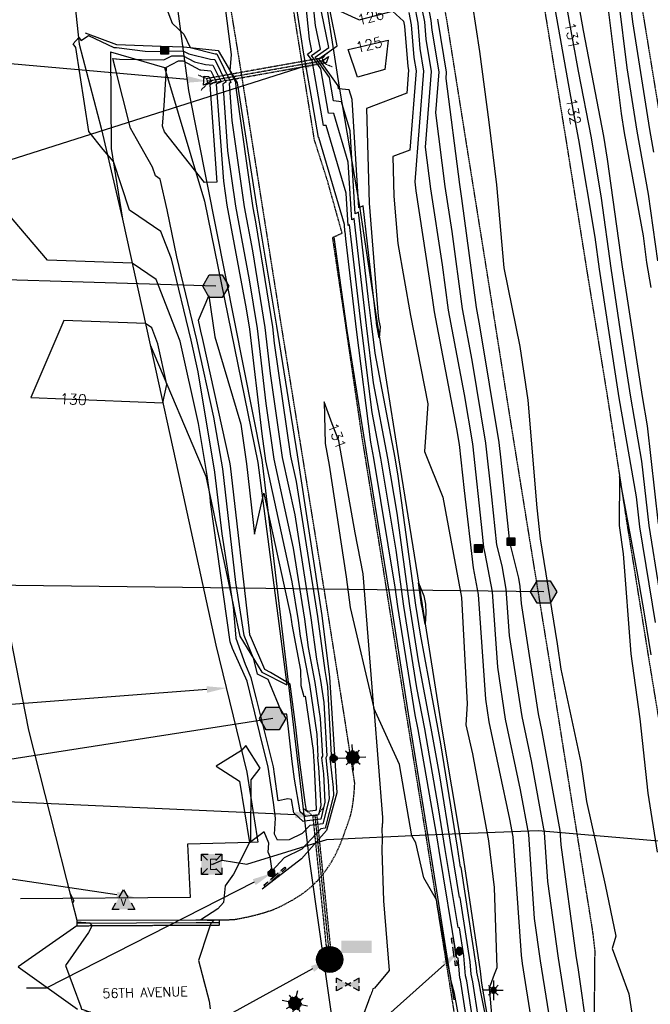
# Model space of a CAD drawing. Header units: feet. Extents: x 351431 to 355879, y 310968 to 329728.
# Tile 155 of 254: x 353067 to 353309, y 322990 to 323366. Entities that reach past the tile are written whole.
import ezdxf
from ezdxf.enums import TextEntityAlignment as Align

# ---------------------------------------------------------------- set-up
doc = ezdxf.new("R2010")
doc.units = ezdxf.units.FT
doc.header["$MEASUREMENT"] = 0
doc.linetypes.add('D10', pattern=[0.15, 0.1, -0.05])
doc.linetypes.add('D25', pattern=[0.375, 0.25, -0.125])
for name, color, linetype in [('ELIF', 153, 'LINKFENCE'), ('ELIG', 41, 'Continuous'), ('ELTCH-EG1', 253, 'Continuous'), ('ELTCN-EG1', 251, 'Continuous'), ('ELTNB-EG1', 55, 'Continuous'), ('ELTT', 3, 'Continuous'), ('ELUDC', 153, 'D10'), ('ELUEU', 153, 'UE'), ('ELUTU', 153, 'UT'), ('ELYCB-BACK', 5, 'Continuous'), ('ELYCB-FL', 2, 'Continuous'), ('ELYSP', 1, 'D25'), ('ELYSS', 2, 'Continuous'), ('ESFLP', 4, 'Continuous'), ('ESFS', 153, 'Continuous'), ('ESGH', 1, 'Continuous'), ('ESIP', 41, 'Continuous'), ('ESMask', 155, 'Continuous'), ('ESUD', 5, 'Continuous'), ('ESUD-CMP', 13, 'D10'), ('ESUD-HDPE', 173, 'D10'), ('ESUE', 2, 'Continuous'), ('ESUV', 13, 'Continuous'), ('ESUW', 5, 'Continuous'), ('ETFS', 6, 'Continuous'), ('ETGH', 4, 'Continuous'), ('ETIF', 4, 'Continuous'), ('ETRC', 2, 'Continuous'), ('ETTC', 252, 'Continuous'), ('ETUD', 4, 'Continuous')]:
    doc.layers.add(name, color=color, linetype=linetype)
doc.styles.add('L180', font='simplex.shx', dxfattribs={"height": 3.6})
doc.styles.add('L60', font='simplex', dxfattribs={"height": 2.4})
doc.styles.add('L80', font='simplex', dxfattribs={"height": 4})
doc.styles.add('ROMANSM', font='romansm.shx')
doc.linetypes.add('LINKFENCE', pattern='A,0.25,-0.08,0.25,-0.08,["X",ROMANSM,S=0.08,R=0,X=-0.004,Y=-0.04],-0.12', length=0.78)
doc.linetypes.add('UE', pattern='A,0.25,-0.07,0.07,-0.07,0.07,-0.07,0.07,-0.07,0.25,-0.06,["UE",ROMANSM,S=0.08,R=0,X=-0.02,Y=-0.04],-0.175', length=1.225)
doc.linetypes.add('UT', pattern='A,0.25,-0.07,0.07,-0.07,0.07,-0.07,0.25,-0.08,["UT",ROMANSM,S=0.08,R=0,X=-0.04,Y=-0.04],-0.15', length=1.08)

# ---------------------------------------------------------------- blocks, each defined once
blk = doc.blocks.new('ESIPOST')
blk.add_lwpolyline([(0.03, 0.0299), (0.03, -0.03), (-0.03, -0.03), (-0.03, 0.0299), (0.03, 0.0299)])
at = {"layer": 'ESMask'}
blk.add_solid([(-0.03, -0.03), (-0.03, 0.0299), (0.03, -0.03), (0.03, 0.0299)], dxfattribs=at)
blk = doc.blocks.new('ESUFMALUM')
for p, q in [((0, -0.0295), (0, -0.0976)), ((-0.1, -0.1476), (-0.05, -0.1476)), ((-0.053, -0.0946), (-0.0354, -0.1123)), ((0.053, -0.0946), (0.0354, -0.1123)), ((0.05, -0.1476), (0.1, -0.1476)), ((-0.0354, -0.183), (-0.053, -0.2007)), ((0, -0.1976), (0, -0.2476)), ((0.0354, -0.183), (0.053, -0.2007))]:
    blk.add_line(p, q)
for centre, radius, start, end in [((0, 0), 0.0295, 153.65027, 206.34973), ((0, 0), 0.0295, 63.65027, 116.34973), ((0, 0), 0.0295, 333.65027, 26.34973), ((0, 0), 0.0295, 243.65027, 296.34973), ((0, -0.1476), 0.05, 166.70415, 193.29585), ((0, -0.1476), 0.05, 121.70415, 148.29585), ((0, -0.1476), 0.05, 76.70415, 103.29585), ((0, -0.1476), 0.05, 31.70415, 58.29585), ((0, -0.1476), 0.05, 346.70415, 13.29585), ((0, -0.1476), 0.05, 211.70415, 238.29585), ((0, -0.1476), 0.05, 256.70415, 283.29585), ((0, -0.1476), 0.05, 301.70415, 328.29585)]:
    blk.add_arc(centre, radius, start, end)
at = {"layer": 'ESMask'}
for points, const_width in [([(-0.0148, 0, 1), (0.0148, 0, 1)], 0.0295), ([(-0.025, -0.1476, 1), (0.025, -0.1476, 1)], 0.05)]:
    blk.add_lwpolyline(points, format="xyb", close=True, dxfattribs=dict(at, const_width=const_width))
blk = doc.blocks.new('ESIPUBSIGN')
at = {"layer": 'ESMask'}
h = blk.add_hatch(color=256, dxfattribs=at)
edge = h.paths.add_edge_path()
edge.add_arc((0, 0), 0.03, 90, 450)
for p, q in [((-0.03, 0.1047), (-0.0447, 0.1047)), ((-0.0447, 0.1047), (-0.0447, 0.066)), ((-0.03, 0.1047), (-0.03, 0.066)), ((-0.0447, 0.0381), (-0.0447, -0.0393)), ((-0.03, 0.0381), (-0.03, -0.0393)), ((-0.0447, -0.0672), (-0.0447, -0.1059)), ((-0.03, -0.0672), (-0.03, -0.1059)), ((-0.03, -0.1059), (-0.0447, -0.1059))]:
    blk.add_line(p, q)
for start, end in [(144.23142, 216.35632), (17.97024, 107.04945), (253.53828, 340.78828)]:
    blk.add_arc((0, 0), 0.03, start, end)
blk.add_solid([(-0.0447, -0.1059), (-0.03, -0.1059), (-0.0447, 0.1047), (-0.03, 0.1047)], dxfattribs=at)
blk = doc.blocks.new('ESILLITE')
at = {"layer": 'ESMask'}
h = blk.add_hatch(color=256, dxfattribs=at)
edge = h.paths.add_edge_path()
edge.add_arc((0, 0), 0.0225, 0, 360)
for p, q in [((-0.0159, 0.0159), (-0.0369, 0.0373)), ((0, 0.075), (0, 0.0225)), ((0.0159, 0.016), (0.0377, 0.0382)), ((-0.0225, 0), (-0.075, 0)), ((-0.016, -0.0159), (-0.0374, -0.0369)), ((0, -0.0225), (0, -0.075)), ((0.0159, -0.0159), (0.0373, -0.0369)), ((0.0225, 0), (0.0749, 0))]:
    blk.add_line(p, q)
for start, end in [(145.54526, 169.42532), (100.65502, 124.23499), (55.83594, 79.34498), (10.57822, 34.52567), (190.73539, 214.19261), (235.50303, 259.34498), (280.65502, 304.414), (325.72448, 349.26816)]:
    blk.add_arc((0, 0), 0.0225, start, end)
blk = doc.blocks.new('ESUMHOLE')
at = {"ltscale": 0.5}
for radius in [0.1, 0.057]:
    blk.add_circle((0, 0), radius, dxfattribs=at)
at = {"layer": 'ESMask', "const_width": 0.1}
blk.add_lwpolyline([(-0.05, 0, 1), (0.05, 0, 1)], format="xyb", close=True, dxfattribs=at)
at = {"layer": 'ESMask', "color": 155}
blk.add_solid([(0.0899, 0.0499), (0.0899, 0.1445), (0.3206, 0.0499), (0.3206, 0.1445)], dxfattribs=at)
blk = doc.blocks.new('ESUVPED')
for points in [[(-0.0325, 0.0443), (-0.0001, 0.1005), (0.0324, 0.0443)], [(-0.0325, -0.0495), (-0.0866, -0.0495), (-0.0581, 0)], [(0.0579, 0), (0.0865, -0.0495), (0.0324, -0.0495)]]:
    blk.add_lwpolyline(points)
at = {"layer": 'ESMask'}
blk.add_solid([(-0.0866, -0.0495), (-0.0001, 0.1005), (0.0865, -0.0495)], dxfattribs=at)
at = {"style": 'L60'}
blk.add_text('V', height=0.0528, dxfattribs=at).set_placement((-0.0005, 0.0043), align=Align.MIDDLE)
blk = doc.blocks.new('TH')
blk.add_hatch(color=256).paths.add_polyline_path([(-0.05, 0.0866), (0.05, 0.0866), (0.1, 0), (0.05, -0.0866), (-0.05, -0.0866), (-0.1, 0)])
for p, q in [((-0.1, 0), (-0.05, 0.0866)), ((-0.05, 0.0866), (0.05, 0.0866)), ((0.05, 0.0866), (0.1, 0)), ((-0.05, -0.0866), (-0.1, 0)), ((0.1, 0), (0.05, -0.0866)), ((0.05, -0.0866), (-0.05, -0.0866))]:
    blk.add_line(p, q)
blk = doc.blocks.new('ESUETRANS')
for p, q in [((-0.0787, 0.0787), (-0.0314, 0.0314)), ((0.0307, 0.0307), (0.0787, 0.0787)), ((-0.0787, -0.0787), (-0.0314, -0.0314)), ((0.0307, -0.0307), (0.0787, -0.0787))]:
    blk.add_line(p, q)
for points in [[(-0.0787, 0.0262), (-0.0787, 0.0787), (-0.0262, 0.0787)], [(0.0262, 0.0787), (0.0787, 0.0787), (0.0787, 0.0262)], [(-0.0787, -0.0787), (-0.0787, -0.0262)], [(0.0787, -0.0262), (0.0787, -0.0787), (0.0262, -0.0787)], [(-0.0262, -0.0787), (-0.0787, -0.0787)]]:
    blk.add_lwpolyline(points)
at = {"layer": 'ESMask'}
blk.add_solid([(-0.0787, 0.0787), (-0.0787, -0.0787), (0.0787, 0.0787), (0.0787, -0.0787)], dxfattribs=at)
at = {"style": 'L80'}
blk.add_text('E', height=0.08, dxfattribs=at).set_placement((-0.0232, -0.0394))
blk = doc.blocks.new('ESUVALVE')
for p, q in [((-0.0866, 0.0124), (-0.0866, 0.0495)), ((-0.0433, 0.0247), (-0.0866, 0.0495)), ((0.0217, -0.0124), (-0.0217, 0.0124)), ((0.0217, 0.0124), (-0.0217, -0.0124)), ((0.0866, 0.0495), (0.0433, 0.0247)), ((0.0866, 0.0124), (0.0866, 0.0495)), ((-0.0866, -0.0495), (-0.0866, -0.0124)), ((-0.0433, -0.0247), (-0.0866, -0.0495)), ((0.0866, -0.0495), (0.0433, -0.0247)), ((0.0866, -0.0495), (0.0866, -0.0124))]:
    blk.add_line(p, q)
at = {"layer": 'ESMask'}
blk.add_solid([(-0.0866, -0.0495), (-0.0866, 0.0495), (0.0866, 0.0495), (0.0866, -0.0495)], dxfattribs=at)

msp = doc.modelspace()

# ---------------------------------------------------------------- linework, layer by layer
at = {"layer": 'ELIF', "flags": 128}
for points in [[(353121.75, 323766.82), (353126.41, 323742.52), (353134.12, 323693.94), (353142.12, 323647.61), (353148.29, 323597.01), (353155.65, 323552.65), (353163.82, 323503.51), (353172.46, 323456.09), (353178.9, 323411.27), (353184.56, 323373.24), (353189.69, 323340.55), (353197.46, 323294.82), (353203.99, 323250.92), (353212.34, 323198.68), (353221.4, 323142.51), (353228.75, 323095.67), (353236.44, 323050.03), (353243.6, 323002.4), (353244.07, 322997.81), (353251.52, 322954.62), (353260.63, 322896.99), (353269.28, 322846.31), (353278.07, 322790.46), (353282.13, 322748.45)], [(353024.53, 323567.34), (353071.42, 323566), (353078.58, 323515.82), (353086.61, 323461.78), (353087.09, 323417.25), (353086.92, 323387.9), (353090.15, 323356.95), (353098.65, 323324.8), (353106.8, 323289.96), (353117.33, 323241.95), (353129.23, 323187.93), (353142.51, 323127), (353154.33, 323078.47), (353158.47, 323051.74), (353155.73, 323051.63), (353131.68, 323050.97), (353132.67, 323030.54), (353067.73, 323030.06)]]:
    msp.add_lwpolyline(points, dxfattribs=at)
at = {"layer": 'ELIG', "flags": 128}
msp.add_lwpolyline([(353187.66, 323283.08), (353192.59, 323247.36), (353200.39, 323198.53), (353209.66, 323141.5), (353217.09, 323094.24), (353224.84, 323045.92), (353232.4, 322998.46), (353233.44, 322991.38)], dxfattribs=at)
at = {"layer": 'ELTCH-EG1', "flags": 128}
for points, elevation in [([(353292.14, 323373.23), (353297.48, 323330.44), (353298.63, 323323.02), (353305.86, 323283.6), (353307.25, 323273.45), (353308.83, 323263.91)], 130), ([(353183.86, 323350.01), (353183.36, 323350.71), (353185.57, 323352.27), (353184.71, 323349.71), (353183.86, 323350.01)], 125), ([(353137.95, 323344.69), (353139.75, 323344.51), (353140.64, 323342.71), (353137.73, 323341.27), (353137.95, 323344.69)], 125)]:
    msp.add_lwpolyline(points, dxfattribs=dict(at, elevation=elevation))
at = {"layer": 'ELTCN-EG1', "flags": 128}
for points, elevation in [([(353220.27, 323375.6), (353222.22, 323365.45), (353222.77, 323358.79), (353224.83, 323346.52), (353222.52, 323317.48), (353224.55, 323301.66), (353228.98, 323272.59), (353231.31, 323255.13), (353237.47, 323222.97), (353240.6, 323204.07), (353244.29, 323169.65), (353244.84, 323164.42), (353245.41, 323162.13), (353248.1, 323147.47), (353250.15, 323118.6), (353253.19, 323098.73), (353258.92, 323071.68), (353262.03, 323054.6), (353264.27, 323022.53), (353266.49, 323006.35), (353272.34, 322969.72)], 129), ([(353218.27, 323372.33), (353219.69, 323364.91), (353220.48, 323355.32), (353221.94, 323346.66), (353218.57, 323304.3), (353219.01, 323300.84), (353225.26, 323259.9), (353225.97, 323254.57), (353234.53, 323209.85), (353235.53, 323203.81), (353237.41, 323186.26), (353240.9, 323156.6), (353242.76, 323146.49), (353245.6, 323106.44), (353246.94, 323097.73), (353254.82, 323060.52), (353256.04, 323053.78), (353259.2, 323008.47), (353259.63, 323005.34), (353263.24, 322982.75)], 128), ([(353296.49, 323373.61), (353299.69, 323347.93), (353303.46, 323323.68), (353307.87, 323299.59), (353311.37, 323274.06)], 131), ([(353300.83, 323373.99), (353301.9, 323365.43), (353308.29, 323324.33), (353309.89, 323315.58)], 132), ([(353160.01, 323207.91), (353161.51, 323197.53), (353171.56, 323151.33), (353173.9, 323136.49), (353174.71, 323130.55), (353178.23, 323112.02), (353181.06, 323092.88), (353181.53, 323084.42), (353181.36, 323084.07), (353181.77, 323080.44), (353182.56, 323065.62), (353181.68, 323062.19), (353178.38, 323061.78), (353176.79, 323061.5), (353174.75, 323063.35), (353172.51, 323075.78), (353171.61, 323082.54), (353169.59, 323100.69), (353167.95, 323100.61), (353162.52, 323113.9), (353158.42, 323115.97), (353156.99, 323121.69), (353153.25, 323130.7), (353150.07, 323150.99), (353145.08, 323194.45), (353141.73, 323214.28), (353135.22, 323243.86), (353127.59, 323275.62), (353123.9, 323293.51), (353121.16, 323305.3), (353119.32, 323306.57), (353118.22, 323309.87), (353112.12, 323320.7), (353109.86, 323324.79), (353103.89, 323348.02), (353103.06, 323351.48), (353104.17, 323351.33), (353104.52, 323351.33), (353105.61, 323351.19), (353122.39, 323350.97), (353122.87, 323351.01), (353125.67, 323352.45), (353130.02, 323352.42), (353134.24, 323350.21), (353138.55, 323349.14), (353141.3, 323348.86), (353144.44, 323342.5), (353142.62, 323341.6), (353145.35, 323304.48), (353146.66, 323295.29), (353154.07, 323255.64), (353155.32, 323247.88), (353160.01, 323207.91)], 127), ([(353128.18, 323350.55), (353129.91, 323350.54), (353136.4, 323347.15), (353136.71, 323347.07), (353140.53, 323346.68), (353142.54, 323342.61), (353140.15, 323341.42), (353142.9, 323304.14), (353138.1, 323304.07), (353124.79, 323320.98), (353122.78, 323323.38), (353122.62, 323324.22), (353122.37, 323324.66), (353122.3, 323324.78), (353122.09, 323325.63), (353122.74, 323333.48), (353123.56, 323347.65), (353123.34, 323348.07), (353128.18, 323350.55)], 126), ([(353180.9, 323064.31), (353180.8, 323063.92), (353180.42, 323063.87), (353177.65, 323063.38), (353177.16, 323063.83), (353176.61, 323066.85), (353174.45, 323083.25), (353173.07, 323095.62), (353170.95, 323112.17), (353163.32, 323116.64), (353161.17, 323117.72), (353156.15, 323129.54), (353155.52, 323131.06), (353155.31, 323132.39), (353148.03, 323195.7), (353147.82, 323197), (353137.47, 323243.98), (353136.71, 323247.12), (353135.83, 323251.42), (353139.78, 323260.66), (353142.09, 323245.02), (353152, 323211.64), (353154.22, 323196.46), (353157.31, 323169.5), (353160.88, 323185.2), (353171.03, 323138.55), (353171.43, 323135.98), (353171.57, 323134.95), (353174.9, 323117.46), (353174.98, 323111.57), (353176.14, 323107.43), (353176.63, 323107.52), (353179.7, 323086.8), (353179.84, 323084.25), (353179.79, 323084.14), (353179.91, 323083.05), (353180.9, 323064.31)], 126), ([(353308.95, 323123.37), (353306.41, 323139.03), (353303.85, 323153.88), (353300.6, 323171.74), (353298.87, 323180.75), (353296.93, 323191.55), (353296.78, 323172.84), (353298.22, 323161.97), (353301.2, 323123.74), (353304.7, 323098.87), (353307.67, 323070.47), (353311.22, 323047.83)], 133), ([(353221.34, 323141.58), (353221.19, 323142.49), (353220.04, 323150.93), (353222.05, 323145.9), (353222.65, 323142.74), (353222.82, 323139.37), (353222.56, 323135.11), (353221.34, 323141.58)], 126), ([(353238.42, 322968.23), (353233.71, 322993.78), (353232.52, 322998.52), (353232.17, 323000.38), (353230.87, 323007.09), (353229.38, 323014.86), (353226.82, 323029.69), (353222.05, 323038.03), (353218.99, 323051.43), (353217.46, 323054.14), (353212.69, 323081.41), (353202.92, 323102.95), (353206.16, 323061.07), (353206.17, 323060.43), (353206.17, 323059.76), (353206.16, 323058.98), (353206.14, 323058.57), (353206.12, 323058.18), (353206.08, 323057.79), (353206.05, 323057.44), (353206, 323057.11), (353206.12, 323052.97), (353205.94, 323048.62), (353206.56, 323029.28), (353208.74, 323002.6), (353203.11, 322995.9), (353202.51, 322995.55), (353202.24, 322994.57), (353202.15, 322994.36), (353202.03, 322994.07), (353201.84, 322993.6), (353201.53, 322992.79), (353200.88, 322991.06), (353198.75, 322985.15)], 131), ([(353086.73, 323032.01), (353088.14, 323029.22), (353087.67, 323028.33)], 129), ([(353089.33, 323021.23), (353094.41, 323020.78), (353094.31, 323020.67), (353095.09, 323019.76), (353093.74, 323017.16), (353084.9, 323004.54), (353090.76, 322988.67), (353091.07, 322987.82), (353091.2, 322987.78), (353094.56, 322986.71), (353093.51, 322986.63), (353089.59, 322986.32)], 129)]:
    msp.add_lwpolyline(points, dxfattribs=dict(at, elevation=elevation))
at = {"layer": 'ELTT', "flags": 128}
for points in [[(353102.15, 323353.97), (353122.85, 323347.98), (353138.17, 323296.93), (353158.48, 323196.94), (353169.57, 323111.89)], [(353102.15, 323353.97), (353102.48, 323316.98), (353106.8, 323289.96), (353117.33, 323241.95), (353138.6, 323191.72), (353151.6, 323130.43), (353160.09, 323116.66), (353169.57, 323111.89)]]:
    msp.add_lwpolyline(points, dxfattribs=at)
at = {"layer": 'ELUDC', "flags": 128}
for points in [[(353139.14, 323342.79), (353183.45, 323350.67)], [(353180.35, 323061.8), (353186.02, 323006.82)]]:
    msp.add_lwpolyline(points, dxfattribs=at)
at = {"layer": 'ELUTU', "flags": 128}
msp.add_lwpolyline([(352889.15, 324947.6), (352878.75, 324932.24), (352877.32, 324911.98), (352885.36, 324863.78), (352897.52, 324811.71), (352915.44, 324730.71), (352925.17, 324676.25), (352943.22, 324561.59), (352961.67, 324436.3), (352965.64, 324385.94), (352961.43, 324365.18), (352966.7, 324314.53), (352970.55, 324283.81), (353004.14, 324135.66), (353032.68, 323962.48), (353069.64, 323744.04), (353074.05, 323703.89), (353092.23, 323609.76), (353115.05, 323465.3), (353132.01, 323339.25), (353160.03, 323197.98), (353177.98, 323046.1), (353186.63, 322985.98), (353196.49, 322940.38), (353214.97, 322837.71), (353238.13, 322636.08), (353246.3, 322501.37), (353261.93, 322372.8), (353268.94, 322323.5), (353268.01, 322240.28), (353260.78, 322151.44), (353250.33, 322052.46), (353240.43, 322003.38), (353238.13, 321995.02), (353234.25, 321985.81), (353226.34, 321980.02), (353205.82, 321930.21), (353185.2, 321878.62), (353164.6, 321822.32), (353152.68, 321784.92), (353150.21, 321773.73), (353151.37, 321754.74), (353152.17, 321732.48), (353147.39, 321694.92), (353148, 321676.48), (353153.73, 321581.85), (353159.04, 321553.16), (353171.21, 321514.47), (353210.7, 321410.63), (353239.57, 321314.47), (353271.27, 321230.86), (353278.83, 321140.25), (353281.61, 321001.73), (353282.4, 320859.24), (353283.08, 320796.83), (353279.85, 320790.34), (353275.88, 320789.61)], dxfattribs=at)
at = {"layer": 'ELYCB-BACK', "flags": 128}
msp.add_lwpolyline([(353089.33, 323021.82), (353134.87, 323022.04), (353143.85, 323021.93)], dxfattribs=at)
at = {"layer": 'ELYCB-FL', "flags": 128}
msp.add_lwpolyline([(353089.34, 323020.76), (353134.92, 323020.97), (353143.91, 323020.97)], dxfattribs=at)
at = {"layer": 'ELYSP', "flags": 128}
msp.add_lwpolyline([(351862.52, 329554.66), (351868.48, 329538.31), (351869.42, 329535.95), (351870.63, 329533.34), (351871.84, 329531.02), (351898.68, 329481.43), (351924.63, 329434.28), (351928.34, 329428.36), (351931.88, 329424.34), (351933, 329422.54), (351952.19, 329389.41), (351978.48, 329342.28), (352004.81, 329294.75), (352030.84, 329247.33), (352060.63, 329194.08), (352086.79, 329146.62), (352116.65, 329092.67), (352140.95, 329048.32), (352164.81, 329004.89), (352188.15, 328962.14), (352212.85, 328916.49), (352228.2, 328887.95), (352236.33, 328872.41), (352258.49, 328829.36), (352280.54, 328783.38), (352290.03, 328762.79), (352309.71, 328719.23), (352329.72, 328673.69), (352349.1, 328626.81), (352367.07, 328581.15), (352373.57, 328564.01), (352390.32, 328517.88), (352406.22, 328471.17), (352421.7, 328424.27), (352436.86, 328376.11), (352450.25, 328329.8), (352462.61, 328281.12), (352475.09, 328231.87), (352486.25, 328185.11), (352496.74, 328135.09), (352505.62, 328086.27), (352514.54, 328033.94), (352521.76, 327989.77), (352531.3, 327933.73), (352538.7, 327889.39), (352547.72, 327833.41), (352554.93, 327789.91), (352563.81, 327734.73), (352571.11, 327689.55), (352579.84, 327635.26), (352587.38, 327589.57), (352596.28, 327533.25), (352603.29, 327489.34), (352612.56, 327432.99), (352619.66, 327389.61), (352628.79, 327333.57), (352636.36, 327289.78), (352645.14, 327234.58), (352652.62, 327189.46), (352661.63, 327134.08), (352668.69, 327089.35), (352675.89, 327044.48), (352682.73, 327000.59), (352686.56, 326976.32), (352694.26, 326927.21), (352698.66, 326895.64), (352706.97, 326847.16), (352714.25, 326799.55), (352722.48, 326747.2), (352729.75, 326701.34), (352737.97, 326649.53), (352746.56, 326595.61), (352754.07, 326548.63), (352762.09, 326498.76), (352770.28, 326448.66), (352778.28, 326399.02), (352786.42, 326348.21), (352794.41, 326298.89), (352802.47, 326248.63), (352810.51, 326199.31), (352818.65, 326148.92), (352826.64, 326099.4), (352835.05, 326048.43), (352843, 325999.3), (352851.33, 325946.41), (352858.97, 325899.03), (352867.02, 325848.86), (352874.94, 325799.46), (352883.36, 325747.23), (352891.16, 325699.21), (352899.48, 325647.1), (352907.27, 325599.21), (352915.42, 325548.05), (352923.22, 325499.12), (352931.65, 325447.72), (352940.42, 325398.62), (352949.15, 325347.91), (352957.47, 325299.11), (352966.11, 325246.23), (352973.26, 325199.22), (352981.71, 325147.47), (352989.51, 325099.49), (352994.9, 325068.59), (353000.4, 325032.81), (353006.91, 324993.6), (353012.12, 324957.22), (353021.58, 324898.88), (353029.63, 324849.76), (353037.69, 324799.9), (353045.8, 324751.02), (353054.11, 324701.43), (353062.02, 324652.29), (353070.04, 324602.96), (353077.96, 324553.87), (353085.91, 324505.09), (353094.14, 324454.84), (353102.2, 324406.14), (353110.06, 324356.36), (353118.02, 324307.22), (353125.92, 324257.7), (353133.91, 324207.71), (353141.65, 324159.13), (353149.64, 324109.53), (353157.86, 324060.15), (353165.85, 324010.86), (353173.75, 323961.19), (353181.54, 323912.02), (353189.31, 323862.86), (353197.18, 323812.79), (353205.17, 323763.84), (353213.16, 323713.91), (353220.85, 323664.89), (353228.93, 323615.88), (353236.82, 323566.31), (353244.93, 323517.07), (353252.73, 323467.46), (353260.77, 323417.72), (353268.41, 323368.86), (353276.49, 323319.6), (353284.34, 323270.41), (353292.33, 323221.36), (353299.99, 323171.68), (353307.93, 323122.47), (353316.1, 323072.76), (353323.86, 323023.29), (353332.53, 322971.2), (353340.22, 322922.22), (353347.13, 322874.57), (353353.74, 322823.54), (353359.62, 322773.77), (353365.17, 322724.35), (353370.3, 322674.05), (353375.32, 322625.03), (353379.87, 322575.18), (353384.18, 322525.33), (353387.85, 322475.76), (353391.39, 322426.12), (353394.47, 322376.08), (353397.29, 322326.88), (353399.17, 322276.61), (353401.08, 322227.34), (353402.1, 322175.29), (353403.06, 322127.63), (353403.66, 322075.2), (353403.64, 322026.39), (353403.67, 321975.84), (353403.97, 321926.36), (353403.89, 321875.83), (353404, 321870.12), (353405.85, 321868.24), (353409.01, 321827.04), (353412.79, 321812.81), (353417.65, 321807.44), (353422.66, 321811.83), (353426.67, 321827.75), (353429.86, 321842.46), (353429.64, 321876.49), (353429.54, 321926.15), (353429.75, 321976.4), (353429.79, 322027.56), (353429.97, 322076.64), (353429.72, 322128.27), (353429.25, 322177.1), (353428.85, 322227.79), (353428.22, 322277.97), (353427.15, 322328.04), (353425.56, 322378.43), (353423.62, 322427.85), (353421.45, 322478.53), (353418.44, 322525.97), (353414.47, 322578.5), (353410.55, 322629.29), (353406.58, 322678.66), (353401.12, 322728.54), (353395.2, 322777.93), (353389.23, 322827.82), (353382.69, 322878.03), (353375.18, 322928.17), (353367.76, 322976.62), (353359.81, 323029.14), (353352.32, 323077.72), (353344.64, 323128.12), (353336.86, 323177.53), (353329.17, 323226.11), (353321.25, 323275.45), (353313.08, 323325.09), (353304.98, 323374.58), (353296.9, 323424.28), (353289.12, 323472.69), (353281.01, 323522.56), (353272.96, 323571.98), (353264.82, 323621.91), (353256.83, 323670.94), (353248.87, 323720.32), (353240.85, 323769.6), (353233.06, 323818.82), (353224.88, 323868.78), (353216.97, 323917.79), (353209, 323967.62), (353201.01, 324016.34), (353192.87, 324065.93), (353184.88, 324115.09), (353176.89, 324164.41), (353168.84, 324213.83), (353160.97, 324263.08), (353152.94, 324312.58), (353144.91, 324361.58), (353136.98, 324411.25), (353129.01, 324459.9), (353120.97, 324509.72), (353111.8, 324559.29), (353103.71, 324608.2), (353096.64, 324657.7), (353088.4, 324707.05), (353080.52, 324756.9), (353072.54, 324806.18), (353064.63, 324854.91), (353056.29, 324905.17), (353046.88, 324963), (353040.5, 325001.65), (353034.51, 325038.43), (353032.08, 325056.91), (353025.4, 325088.03), (353026.74, 325090.76), (353025.08, 325099.84), (353017.26, 325149.09), (353009.07, 325199.67), (353001.18, 325249.31), (352992.9, 325300.49), (352985.13, 325349.2), (352977.11, 325399.98), (352969.08, 325449.2), (352960.89, 325500.26), (352953.27, 325549.21), (352944.97, 325600.34), (352937.08, 325649), (352928.75, 325700.88), (352920.89, 325749.35), (352912.73, 325800.14), (352904.9, 325849.4), (352896.71, 325900.39), (352888.84, 325949.1), (352880.4, 326000.29), (352872.64, 326049.08), (352864.39, 326099.28), (352856.34, 326149.02), (352848.26, 326199.2), (352840.19, 326249.08), (352832.22, 326298.89), (352824.01, 326349.18), (352815.93, 326399.61), (352807.57, 326449.38), (352799.67, 326499.18), (352791.56, 326549.6), (352782.84, 326599.22), (352774.42, 326655.56), (352766.72, 326704.51), (352759.08, 326752.71), (352751.12, 326803.37), (352743.48, 326851.72), (352736.98, 326891.46), (352731.78, 326926.57), (352723.7, 326979.14), (352719.25, 327005.2), (352712.08, 327050.01), (352704.85, 327094.46), (352697.35, 327139.97), (352688.23, 327195.49), (352680.89, 327240.25), (352672.13, 327294.7), (352664.68, 327340.33), (352655.67, 327395.92), (352648.53, 327439.83), (352639.52, 327495.27), (352632.47, 327539.74), (352623.57, 327595.47), (352616.32, 327639.82), (352607.25, 327696.56), (352600.2, 327740.15), (352591.08, 327795.89), (352583.74, 327839.91), (352574.34, 327896.71), (352567.07, 327939.86), (352557.56, 327996.32), (352550.22, 328040.19), (352541.44, 328091.31), (352531.4, 328143.34), (352531.45, 328143.34), (352520.62, 328192.63), (352509.03, 328240.63), (352496.55, 328290.59), (352483.55, 328339.04), (352470.58, 328386.05), (352455.86, 328435.02), (352438.97, 328481.36), (352424.2, 328530.36), (352407.62, 328575.42), (352400.09, 328594.71), (352382.61, 328639.43), (352363.23, 328687.59), (352344.26, 328731.71), (352323.27, 328778.58), (352313.92, 328797.66), (352289.67, 328845.52), (352266.59, 328888.4), (352258.52, 328902.89), (352241.23, 328932.66), (352222.63, 328964.17), (352215.23, 328975.86), (352188.32, 329018), (352161.34, 329060.22), (352134.23, 329102.69), (352100.69, 329155.16), (352074.93, 329201.67), (352045.48, 329255.23), (352019.65, 329301.99), (351992.93, 329350.38), (351967.17, 329397.28), (351942.01, 329443.17), (351916.49, 329489.9), (351902.82, 329514.6), (351891.6, 329531.22), (351884.34, 329540.62), (351870.15, 329558.58, 1.1946), (351862.45, 329554.85)], format="xyb", dxfattribs=at)
for points in [[(352984.21, 324894.24), (352992.52, 324843.71), (353000.45, 324794.7), (353008.54, 324745.37), (353016.78, 324695.86), (353024.83, 324646.53), (353032.83, 324597.26), (353040.9, 324547.4), (353048.98, 324498.35), (353057.05, 324449.37), (353065.11, 324399.81), (353073.08, 324350.47), (353080.87, 324301.15), (353088.82, 324251.58), (353096.66, 324202.37), (353104.52, 324153.36), (353112.56, 324104.05), (353120.32, 324054.79), (353128.53, 324004.88), (353136.12, 323955.53), (353144.11, 323906.01), (353151.85, 323856.49), (353159.79, 323807.19), (353167.71, 323757.88), (353175.4, 323708.71), (353183.41, 323659.29), (353191.43, 323609.73), (353199.33, 323560.72), (353207.21, 323511.65), (353215.3, 323461.83), (353223.03, 323412.47), (353231.18, 323363.28), (353239.08, 323313.56), (353246.97, 323264.24), (353254.78, 323214.9), (353262.77, 323165.39), (353270.77, 323116.16), (353278.65, 323066.75), (353286.53, 323017.6), (353287.39, 323010.17), (353286.96, 322964.83), (353289.74, 322915.05), (353293.09, 322865.36), (353294.22, 322815.85), (353295.51, 322766.33), (353297.43, 322717), (353299.01, 322667.59), (353300.37, 322618.43), (353301.75, 322569.21), (353303.58, 322520.04), (353304.54, 322470.94), (353305.74, 322422.17), (353305.56, 322388.55), (353305.06, 322388.54), (353299.28, 322387.59), (353297.35, 322389.85), (353294.18, 322443.37), (353290.91, 322495.83), (353287.45, 322546.86), (353282.98, 322598.95), (353278.21, 322649.69), (353273.37, 322699.14), (353267.41, 322750.32), (353261.16, 322800.27), (353254.24, 322851.15), (353246.93, 322901.67), (353239.23, 322951.31), (353231.45, 323000.74), (353223.11, 323052.85), (353214.76, 323104.49), (353206.63, 323155.75), (353198.47, 323206.33), (353191.34, 323255.07), (353187.17, 323283.02), (353190.78, 323284.64), (353185.17, 323304.72), (353180.19, 323320.31), (353174.53, 323355.44), (353166.34, 323406.76), (353158.17, 323457.72), (353149.84, 323509.21), (353141.34, 323562.21), (353133.19, 323613.4), (353124.76, 323665.19), (353116.29, 323717.16), (353108.1, 323768.67), (353099.98, 323819.82), (353091.82, 323871.3), (353083.14, 323925.24), (353074.41, 323979.03), (353066.06, 324031.83), (353057.75, 324083.35), (353049.19, 324136.92), (353040.61, 324189.48), (353031.78, 324241.31), (353024.64, 324289.83), (353016.5, 324341.11), (353008.44, 324391.52), (353000.27, 324442.06), (352991.66, 324494.86), (352983.32, 324545.65), (352974.72, 324598.45), (352966.55, 324649.57), (352957.79, 324704.09), (352948.99, 324759.74), (352940.87, 324812.43), (352935.12, 324849.1), (352934.31, 324859.22), (352933.8, 324871.86), (352932.07, 324889.05), (352925.95, 324916.75), (352922.15, 324940.49), (352916.03, 324979.33), (352909.12, 325019.99), (352901.28, 325070), (352892.97, 325122.86), (352884.56, 325175.29), (352876.23, 325226.6), (352868.01, 325279.24), (352858.95, 325330.37), (352846.81, 325400.48), (352838.11, 325454.47), (352829.09, 325509.39), (352820.44, 325561.85), (352812.42, 325613.94), (352805.56, 325665.83), (352800.29, 325713.74), (352797.31, 325761.29), (352791.48, 325854.23), (352786.83, 325905.82), (352780.9, 325959.93), (352778.48, 325980.88), (352777.45, 325991.16), (352777.56, 325995.61), (352778.61, 325998.74), (352780.86, 325999.62), (352784.24, 325998.78), (352797.22, 325949.41), (352806.48, 325899.94), (352815.96, 325850.93), (352824.47, 325801.87), (352832.78, 325752.64), (352841.47, 325703.34), (352850, 325653.98), (352858.54, 325604.91), (352867.2, 325555.64), (352876.16, 325506.56), (352885.42, 325456.49), (352893.87, 325407.59), (352902.48, 325358.35), (352913.41, 325309.51), (352921.77, 325259.53), (352930.62, 325210.85), (352939.01, 325161.57), (352947.12, 325112.25), (352950.73, 325092.7), (352956.24, 325063.14), (352962.32, 325026.93), (352967.87, 324988.97), (352974.51, 324950.14), (352984.21, 324894.24)], [(353089.33, 323019.73), (353134.96, 323019.97), (353143.92, 323019.95), (353143.91, 323020.97), (353143.85, 323021.93), (353149.47, 323022.11), (353152.3, 323022.64), (353155.26, 323023.27), (353156.96, 323023.67), (353158.75, 323024.13), (353160.57, 323024.64), (353162.38, 323025.2), (353164.14, 323025.8), (353165.79, 323026.46), (353167.29, 323027.16), (353170.27, 323028.72), (353171.67, 323029.5), (353173.01, 323030.3), (353174.31, 323031.11), (353175.56, 323031.96), (353176.77, 323032.84), (353177.95, 323033.77), (353179.1, 323034.77), (353180.23, 323035.83), (353181.33, 323036.96), (353182.42, 323038.19), (353183.49, 323039.51), (353184.68, 323041.09), (353185.76, 323042.66), (353186.73, 323044.21), (353187.62, 323045.77), (353188.44, 323047.32), (353189.19, 323048.9), (353189.88, 323050.49), (353190.55, 323052.11), (353191.18, 323053.76), (353192.42, 323057.21), (353193.69, 323060.9), (353194.05, 323062.06), (353194.36, 323063.33), (353194.63, 323064.67), (353194.85, 323066.04), (353195.04, 323067.41), (353195.32, 323070.03), (353195.49, 323072.24), (353195.6, 323074.34), (353191.59, 323100.15), (353183.43, 323151.43), (353175.28, 323201.61), (353167.24, 323251.27), (353159.4, 323300.76), (353151.26, 323352.15), (353142.92, 323402.79), (353134.78, 323454.14), (353126.34, 323505.51), (353117.61, 323558.08), (353109.45, 323609.4), (353101.09, 323661.13), (353098.33, 323677.82), (353097.06, 323679.61), (353095.66, 323681.47), (353093.94, 323683.63), (353093, 323684.74), (353092.03, 323685.83), (353091.04, 323686.86), (353090.05, 323687.8), (353089.08, 323688.63), (353086.87, 323690.35), (353084.74, 323691.9), (353083.68, 323692.61), (353082.61, 323693.28), (353081.53, 323693.92), (353080.43, 323694.51), (353079.29, 323695.07), (353078.11, 323695.59), (353076.88, 323696.07), (353075.58, 323696.52), (353074.22, 323696.93), (353072.91, 323697.29), (353071.63, 323697.59), (353070.39, 323697.84), (353069.16, 323698.04), (353067.95, 323698.19), (353066.75, 323698.29), (353065.55, 323698.34), (353064.35, 323698.33), (353063.13, 323698.26), (353061.9, 323698.14), (353060.64, 323697.97), (353059.36, 323697.74), (353058.03, 323697.45), (353057.27, 323697.2), (353056.52, 323696.83), (353055.77, 323696.34), (353055.05, 323695.78), (353054.36, 323695.17), (353053.7, 323694.54), (353053.1, 323693.9), (353052.11, 323692.73), (353051.21, 323691.55), (353051.65, 323686.83), (353055.49, 323673.03), (353058.96, 323643.78), (353066.03, 323594.78), (353065.49, 323576.63), (353054.22, 323573.98), (353052.28, 323567.62), (353031.61, 323569.63)]]:
    msp.add_lwpolyline(points, dxfattribs=at)
at = {"layer": 'ELYSS', "flags": 128}
msp.add_lwpolyline([(353092.46, 323361.22), (353104.45, 323356.81), (353121.61, 323356.12), (353130.22, 323355.91), (353143.32, 323354.51), (353150.6, 323342.17), (353158.2, 323294.24), (353165.72, 323249.01), (353173.6, 323199.88), (353182.99, 323138.37), (353185.96, 323114.75), (353187.86, 323085.06), (353188.78, 323070.58), (353184.77, 323056.14), (353175.25, 323045.31), (353160.15, 323033.75)], dxfattribs=at)
at = {"layer": 'ESUD-CMP', "flags": 128}
for points in [[(353185.88, 323354.15), (353183.27, 323351.66)], [(353186.93, 323348.24), (353183.62, 323349.69)], [(353135.66, 323345.22), (353138.96, 323343.77)], [(353136.71, 323339.31), (353139.31, 323341.81)]]:
    msp.add_lwpolyline(points, dxfattribs=at)
msp.add_lwpolyline([(353139.31, 323341.81), (353183.62, 323349.69), (353183.27, 323351.66), (353138.96, 323343.77)], close=True, dxfattribs=at)
at = {"layer": 'ESUD-HDPE'}
for points in [[(353179.52, 323061.72), (353176.11, 323064.49)], [(353181.18, 323061.89), (353183.95, 323065.3)], [(353185.19, 323006.73), (353182.42, 323003.32)], [(353186.85, 323006.9), (353190.26, 323004.13)]]:
    msp.add_lwpolyline(points, dxfattribs=at)
at = {"layer": 'ESUD-HDPE', "flags": 128}
msp.add_lwpolyline([(353179.52, 323061.72), (353185.19, 323006.73), (353186.85, 323006.9), (353181.18, 323061.89)], close=True, dxfattribs=at)
at = {"layer": 'ETFS', "linetype": 'ByBlock', "lineweight": -2}
msp.add_line((353077.52, 322995.85), (353070.02, 322995.85), dxfattribs=at)
msp.add_lwpolyline([(353229.88, 323004.96), (353148.09, 322931.67)], dxfattribs=at)
at = {"layer": 'ETFS'}
for points in [[(353156.57, 323037.51), (353163.82, 323039.79), (353157.71, 323035.28)], [(353229.04, 323005.9), (353235.46, 323009.97), (353230.71, 323004.03)]]:
    msp.add_solid(points, dxfattribs=at)
at = {"layer": 'ETGH', "linetype": 'ByBlock', "lineweight": -2}
for points in [[(353142.44, 323264.41), (353007.05, 323268.42)], [(353267.87, 323147.39), (353033.94, 323150.27)], [(353164.2, 323099.05), (353050.37, 323081.3)]]:
    msp.add_lwpolyline(points, dxfattribs=at)
at = {"layer": 'ETIF', "linetype": 'ByBlock', "lineweight": -2}
for points in [[(353139.01, 323110.08), (352767.84, 323081.68)], [(353104.63, 323031.49), (352767.84, 323081.68)]]:
    msp.add_lwpolyline(points, dxfattribs=at)
at = {"layer": 'ETIF'}
for points in [[(353138.92, 323111.33), (353146.49, 323110.66), (353139.11, 323108.84)], [(353104.81, 323032.73), (353112.04, 323030.39), (353104.44, 323030.26)]]:
    msp.add_solid(points, dxfattribs=at)
at = {"layer": 'ETUD', "linetype": 'ByBlock', "lineweight": -2}
for points in [[(353131.67, 323343.45), (353006.15, 323354.49)], [(353176.3, 323348.4), (353007.05, 323294.63)], [(353172.86, 323062.14), (353056.8, 323067.36)]]:
    msp.add_lwpolyline(points, dxfattribs=at)
at = {"layer": 'ETUD'}
for points in [[(353175.92, 323349.59), (353183.45, 323350.67), (353176.68, 323347.21)], [(353131.78, 323344.69), (353139.14, 323342.79), (353131.56, 323342.2)], [(353172.91, 323063.39), (353180.35, 323061.8), (353172.8, 323060.89)], [(353178.84, 323004.3), (353186.02, 323006.82), (353180.05, 323002.11)]]:
    msp.add_solid(points, dxfattribs=at)

# ---------------------------------------------------------------- block references
at = {"layer": 'ESFLP'}
for p, xscale, yscale, zscale, rotation in [((353187.49, 323083.76), 49.99999999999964, 49.99999999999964, 49.99999999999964, 92.41688546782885), ((353171.12, 322982.82), 50.00000000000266, 50.00000000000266, 50.00000000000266, 167.6515429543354)]:
    msp.add_blockref('ESUFMALUM', p, dxfattribs=dict(at, xscale=xscale, yscale=yscale, zscale=zscale, rotation=rotation))
at = {"layer": 'ESFLP', "xscale": 50, "yscale": 50, "zscale": 50}
msp.add_blockref('ESILLITE', (353248.63, 322995.04), dxfattribs=at)
at = {"layer": 'ESFS'}
for p, xscale, yscale, zscale, rotation in [((353163.82, 323039.79), 49.99999999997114, 49.99999999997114, 49.99999999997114, 130.9782603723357), ((353235.46, 323009.97), 49.99999999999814, 49.99999999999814, 49.99999999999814, 8.395642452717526)]:
    msp.add_blockref('ESIPUBSIGN', p, dxfattribs=dict(at, xscale=xscale, yscale=yscale, zscale=zscale, rotation=rotation))
at = {"layer": 'ESGH', "xscale": 50, "yscale": 50, "zscale": 50}
for p in [(353142.44, 323264.41), (353267.87, 323147.39), (353164.2, 323099.05)]:
    msp.add_blockref('TH', p, dxfattribs=at)
at = {"layer": 'ESIP', "xscale": 50, "yscale": 50, "zscale": 50}
for p in [(353122.89, 323354.55), (353255.37, 323166.62), (353242.85, 323164.01)]:
    msp.add_blockref('ESIPOST', p, dxfattribs=at)
at = {"layer": 'ESUD', "xscale": 50, "yscale": 50, "zscale": 50}
msp.add_blockref('ESUMHOLE', (353186.02, 323006.82), dxfattribs=at)
at = {"layer": 'ESUE', "xscale": 50, "yscale": 50, "zscale": 50}
msp.add_blockref('ESUETRANS', (353140.88, 323043.21), dxfattribs=at)
at = {"layer": 'ESUV', "xscale": 50, "yscale": 50, "zscale": 50}
msp.add_blockref('ESUVPED', (353107.13, 323028.44), dxfattribs=at)
at = {"layer": 'ESUW', "xscale": 50, "yscale": 50, "zscale": 50}
msp.add_blockref('ESUVALVE', (353192.98, 322997.26), dxfattribs=at)

# ---------------------------------------------------------------- next in the draw order: texts
at = {"layer": 'ETRC', "insert": (353099.02, 322995.61), "char_height": 3.6, "width": 37.4489, "attachment_point": 1, "rotation": 1.46, "style": 'L180', "bg_fill": 3, "box_fill_scale": 1.5, "bg_fill_color": 256, "bg_fill_true_color": 13158600, "bg_fill_transparency": 16324528}
msp.add_mtext('56TH AVENUE', dxfattribs=at)
at = {"layer": 'ETTC', "char_height": 4, "attachment_point": 5, "style": 'L80', "bg_fill": 3, "box_fill_scale": 1.2, "bg_fill_color": 256}
for s, insert, rotation, bg_fill_transparency in [('{126}', (353201.65, 323367.37, 126), 14.5213, 337), ('{131}', (353278.75, 323360.25, 131), 280.088, 357), ('{125}', (353201.07, 323356.75, 125), 13.3018, 332), ('{132}', (353279.27, 323331.22, 132), 280.088, 362), ('{130}', (353087.94, 323221.12, 130), 357.6472, 407), ('{131}', (353188.81, 323207.09, 131), 291.3398, 417)]:
    msp.add_mtext(s, dxfattribs=dict(at, insert=insert, rotation=rotation, bg_fill_transparency=bg_fill_transparency))

# ---------------------------------------------------------------- next in the draw order: linework, layer by layer
at = {"layer": 'ELTCH-EG1', "flags": 128}
for points, elevation in [([(353142.99, 323394.74), (353148.28, 323353.04), (353147.87, 323346.8), (353150.14, 323342.2), (353150.01, 323342.13), (353150.21, 323339.38), (353156.61, 323294.39), (353157.63, 323288.92), (353164.08, 323248.84), (353164.82, 323242.55), (353171.06, 323199.39), (353173.17, 323189.66), (353181.31, 323138.03), (353184.11, 323117.34), (353184.69, 323114.3), (353185.15, 323111.15), (353186.61, 323084.93), (353186.08, 323083.83), (353187.35, 323072.59), (353187.51, 323069.57), (353184.32, 323057.02), (353182.61, 323056.8), (353175.35, 323049.08), (353168.66, 323045.76), (353164.03, 323040.75), (353163.3, 323046.13), (353162.49, 323047.89), (353162.73, 323051.35), (353160.97, 323055.7), (353155.91, 323051.83), (353155.99, 323075.55), (353159.39, 323079.99), (353153.96, 323088.62), (353152.32, 323086.71), (353142.59, 323080.72), (353151.46, 323074.98), (353155.35, 323051.62), (353149.2, 323039.49), (353146.07, 323034.96), (353145.42, 323028.58), (353143.27, 323026.18), (353136.66, 323022.02), (353141.62, 323021.69), (353140.92, 323020.97), (353140.56, 323020.6), (353140.23, 323019.96), (353139.51, 323017.64), (353135.82, 323006.37), (353139.93, 322990.91), (353140.28, 322987.94)], 130), ([(353241.39, 322964.22), (353236.01, 322999.05), (353235.84, 322999.82), (353235.18, 323007.33), (353234.66, 323007.42), (353227.91, 323048.49), (353227.25, 323052.63), (353219.82, 323094.73), (353218.74, 323100.44), (353212.03, 323141.82), (353211.02, 323149.24), (353202.86, 323198.57), (353201.69, 323204.69), (353196.23, 323247.75), (353192.23, 323282.47), (353191.9, 323285.33), (353191.8, 323285.27), (353191.63, 323287.98), (353181.8, 323321.23), (353181.77, 323321.24), (353178.92, 323337.43), (353176.44, 323351.12), (353175.97, 323353.92), (353171.57, 323383.38)], 130), ([(353222.28, 323378.87), (353224.75, 323365.98), (353225.05, 323362.25), (353227.72, 323346.38), (353226.47, 323330.66), (353230.08, 323302.48), (353232.71, 323285.27), (353236.65, 323255.69), (353240.4, 323236.09), (353245.67, 323204.33), (353247.88, 323183.73), (353249.81, 323165.46), (353251.8, 323157.43), (353253.44, 323148.45), (353254.7, 323130.77), (353259.45, 323099.73), (353263.03, 323082.85), (353268.02, 323055.41), (353269.34, 323036.59), (353273.35, 323007.35), (353276.71, 322986.31)], 130), ([(353311.74, 323173.43), (353307.58, 323211), (353305.62, 323222.11), (353299.4, 323262.82), (353298.04, 323271.78), (353292.3, 323312.95), (353290.84, 323321.77), (353283.05, 323362.12), (353281.38, 323371.49)], 130), ([(353208.44, 323358.49), (353207.12, 323347.24), (353196.59, 323344.28), (353193.07, 323354.86), (353208.44, 323358.49)], 125), ([(353123.75, 323226.8), (353120.32, 323242.31), (353117.94, 323248.41), (353115.56, 323250.03), (353084.28, 323251.21), (353071.63, 323221.79), (353122.23, 323219.71), (353123.75, 323226.8)], 130)]:
    msp.add_lwpolyline(points, dxfattribs=dict(at, elevation=elevation))
at = {"layer": 'ELTCN-EG1', "flags": 128}
for points, elevation in [([(353120.1, 323379.78), (353125.8, 323364.92), (353130.16, 323360.8), (353132.7, 323355.64), (353142.22, 323353.27), (353142.86, 323353.21), (353148.24, 323342.3), (353147.54, 323341.95), (353148.59, 323327.75), (353153.29, 323294.69), (353156.45, 323277.83), (353161.16, 323248.52), (353163.22, 323231), (353167.87, 323198.77), (353172.64, 323176.88), (353178.84, 323137.51), (353180.98, 323121.74), (353182.53, 323113.54), (353183.79, 323105.06), (353184.92, 323084.76), (353184.51, 323083.91), (353185.49, 323075.21), (353185.86, 323068.25), (353183.44, 323058.74), (353178.37, 323058.1), (353175.51, 323055.06), (353170.49, 323052.57), (353165.99, 323052.41), (353164.91, 323054.76), (353165.34, 323060.86), (353164.52, 323066.91), (353162.52, 323080.4), (353159.27, 323093.27), (353154.39, 323113.31), (353148.82, 323125.78), (353147.91, 323128.36), (353140.46, 323181.75), (353140.29, 323183.75), (353139.6, 323188.19), (353139.16, 323191.96), (353135.81, 323211.86), (353128.84, 323243.35), (353119.68, 323266.87), (353110.5, 323273.11), (353078.11, 323274.34), (353048.78, 323308.56)], 129), ([(353242.19, 322974.25), (353238.41, 322998.68), (353238, 323000.54), (353237.33, 323008.24), (353235.68, 323018.91), (353235.14, 323019), (353230.23, 323048.91), (353227.68, 323064.86), (353222.36, 323095), (353219.39, 323110.73), (353214.32, 323141.99), (353211.4, 323163.41), (353205.58, 323198.6), (353202.26, 323216.05), (353198.14, 323248.53), (353195.12, 323274.72), (353193.63, 323287.78), (353193.13, 323287.52), (353192.37, 323299.92), (353184.72, 323325.8), (353183.68, 323325.89), (353179.32, 323350.65), (353177.54, 323353.17), (353179.24, 323354.38), (353178.32, 323358.83), (353176.14, 323380.08)], 129), ([(353239.05, 323381.81), (353243.27, 323354.13), (353246.84, 323327.13), (353249.86, 323303.11), (353252.64, 323271.35), (353258.73, 323241.23), (353261.76, 323220.82), (353265.3, 323179.59), (353266.55, 323167.68), (353273.07, 323127.57), (353274.44, 323117.82), (353282.05, 323082.23), (353284.24, 323067.21), (353291.41, 323035.34), (353295.5, 323015.8), (353294.01, 323011.01), (353300.47, 322993.65), (353305.6, 322960.47), (353308.21, 322942.28), (353312.11, 322907.38)], 132), ([(353242.99, 322984.28), (353240.82, 322998.31), (353240.16, 323001.26), (353239.75, 323005.98), (353235.96, 323030.52), (353235.63, 323030.58), (353232.55, 323049.33), (353228.1, 323077.08), (353224.89, 323095.27), (353220.04, 323121.01), (353216.61, 323142.15), (353211.78, 323177.57), (353208.29, 323198.63), (353202.82, 323227.41), (353200.04, 323249.31), (353198.01, 323266.97), (353195.35, 323290.23), (353194.47, 323289.77), (353193.11, 323311.85), (353187.64, 323330.36), (353185.59, 323330.54), (353182.61, 323347.44), (353178.99, 323352.55), (353182.46, 323355.01), (353180.58, 323364.05), (353179.19, 323377.6)], 128), ([(353187, 323370.94), (353197.26, 323366.24), (353209.99, 323369.53), (353214.27, 323365.79), (353214.64, 323363.85), (353215.91, 323348.39), (353216.15, 323346.95), (353215.46, 323338.25), (353200.11, 323332.39), (353201.06, 323296.14), (353204.52, 323252.87), (353204.83, 323251.07), (353205.26, 323248.86)], 126), ([(353216.27, 323369.06), (353217.17, 323364.38), (353218.2, 323351.86), (353219.04, 323346.8), (353216.62, 323316.37), (353210.2, 323313.91), (353210.59, 323298.74), (353212.04, 323280.63), (353216.87, 323253.16), (353223.49, 323219.33), (353222.34, 323201.09), (353229.3, 323183.67), (353236.48, 323145.33), (353238.59, 323104.6), (353238.1, 323096.57), (353240.68, 323085.48), (353246.81, 323052.16), (353248.97, 323034.32), (353249.89, 323003.58), (353248.99, 323001.1), (353247.36, 322996.83), (353246.97, 322996.05), (353249.73, 322964.95), (353243.79, 322994.3), (353243.22, 322997.94), (353242.32, 323001.98), (353242.17, 323003.73), (353236.25, 323042.13), (353236.11, 323042.16), (353234.86, 323049.75), (353228.53, 323089.31), (353227.43, 323095.53), (353220.69, 323131.3), (353218.9, 323142.32), (353212.16, 323191.74), (353211.01, 323198.67), (353203.39, 323238.77), (353201.95, 323250.09), (353200.9, 323259.22), (353197.08, 323292.68), (353195.81, 323292.02), (353193.85, 323323.79), (353190.56, 323334.92), (353187.5, 323335.2), (353185.91, 323344.24), (353180.45, 323351.94), (353185.68, 323355.65), (353182.84, 323369.28)], 127), ([(353205.26, 323248.86), (353205, 323244.62), (353203.95, 323250.13), (353203.86, 323250.87), (353203.79, 323251.47), (353198.8, 323295.13), (353197.14, 323294.28), (353194.59, 323335.72), (353193.48, 323339.49), (353189.41, 323339.85), (353189.2, 323341.03), (353181.91, 323351.32), (353188.9, 323356.28), (353186.13, 323369.56)], 126), ([(353310.59, 323135.7), (353304.64, 323172.32), (353303.37, 323183.8), (353296.7, 323221.67), (353295.2, 323231.54), (353289.26, 323270.84), (353287.55, 323283.12), (353281.37, 323320.37), (353279.29, 323331.16), (353272.41, 323369.79)], 132), ([(353312.22, 323148.03), (353308.19, 323172.88), (353305.47, 323197.4), (353301.16, 323221.89), (353297.3, 323247.18), (353293.65, 323271.31), (353289.93, 323298.04), (353286.1, 323321.07), (353281.17, 323346.64), (353276.9, 323370.64)], 131), ([(353227.28, 323366.51), (353227.34, 323365.72), (353230.62, 323346.24), (353230.42, 323343.84), (353235.62, 323303.3), (353236.43, 323297.96), (353241.99, 323256.25), (353243.34, 323249.21), (353250.74, 323204.6), (353251.47, 323197.82), (353254.77, 323166.49), (353258.18, 323152.72), (353258.79, 323149.43), (353259.25, 323142.94), (353265.71, 323100.73), (353267.13, 323094.02), (353274.02, 323056.22), (353274.4, 323050.66), (353280.21, 323008.36), (353281.08, 323002.91), (353284.44, 322978.62)], 131), ([(353166.35, 323067.49), (353164.96, 323077.76), (353164.56, 323080.46), (353158.01, 323106.46), (353156.03, 323114.58), (353153.78, 323119.62), (353150.26, 323129.59), (353150.21, 323129.83), (353149.19, 323141.77), (353144.83, 323169.59), (353142.12, 323193.21), (353135.65, 323231.56), (353132.97, 323243.74), (353125.49, 323274.88), (353121.42, 323285.33), (353112.97, 323291.07), (353109.46, 323293.49), (353103.27, 323312.07), (353099.35, 323316.61), (353093.94, 323323.53), (353088.88, 323355.66), (353087.91, 323357.04), (353090.08, 323359.53), (353090.92, 323358.37), (353093.79, 323360.23), (353103.47, 323355.6), (353104.46, 323355.61), (353115.42, 323354.21), (353121.91, 323354.13), (353122.89, 323354.2), (353123.16, 323354.34), (353130.12, 323354.29), (353132.08, 323353.27), (353140.39, 323351.2), (353142.08, 323351.03), (353146.34, 323342.4), (353145.08, 323341.78), (353146.97, 323316.11), (353149.97, 323294.99), (353155.26, 323266.73), (353158.24, 323248.2), (353161.61, 323219.46), (353164.69, 323198.15), (353172.1, 323164.11), (353176.37, 323137), (353177.84, 323126.14), (353180.38, 323112.78), (353182.43, 323098.97), (353183.23, 323084.59), (353182.93, 323083.99), (353183.63, 323077.82), (353184.21, 323066.94), (353182.56, 323060.47), (353176.33, 323059.68), (353175.92, 323059.61), (353172.35, 323062.86), (353171.42, 323067.97), (353169.94, 323068.21), (353166.35, 323067.49)], 128), ([(353186.98, 323211.77), (353183.89, 323220.09), (353184.28, 323204.25), (353185.81, 323195.94), (353192.31, 323153.15), (353193.86, 323141.44), (353202.92, 323102.95), (353198.85, 323154.35), (353195.76, 323170.06), (353189.53, 323205.24), (353186.98, 323211.77)], 131)]:
    msp.add_lwpolyline(points, dxfattribs=dict(at, elevation=elevation))
at = {"layer": 'ELTNB-EG1'}
msp.add_polyline3d([(353038.9, 323408.42, 128.28), (353040.9, 323358.82, 128.63), (353044.01, 323310.09, 129.06), (353052.17, 323260.21, 129.66), (353050.73, 323212.57, 129.84), (353058.8, 323155.11, 129.55), (353070.81, 323094.5, 129.45), (353087.43, 323029.25, 128.98), (353089.33, 323021.82, 129.14), (353089.34, 323020.76, 128.89), (353089.33, 323019.73, 128.87), (353066.82, 323003.97, 128.63), (353089.59, 322987.82, 128.97)], dxfattribs=at)
at = {"layer": 'ELUEU', "flags": 128}
msp.add_lwpolyline([(353140.88, 323043.21), (353144.91, 323044.83), (353154.28, 323043.27), (353184.87, 323052.66), (353223.07, 323054.48), (353265.8, 323056.2), (353320.73, 323051.41), (353350.08, 323045.66), (353407.76, 323043.96), (353452.21, 323044.39), (353487.12, 323039.85), (353496.25, 323039.64), (353519.38, 323034.73), (353541.2, 323028.61), (353542.04, 323040.82), (353540.66, 323060.29), (353521.55, 323064.16), (353515.84, 323109.61), (353500.08, 323221.73), (353489.36, 323291.49), (353501.85, 323321.27), (353544.24, 323328.67), (353605.04, 323339.29), (353596.44, 323409.82)], dxfattribs=at)
at = {"layer": 'ETFS', "linetype": 'ByBlock', "lineweight": -2}
msp.add_lwpolyline([(353157.14, 323036.39), (353077.52, 322995.85)], dxfattribs=at)
at = {"layer": 'ETUD', "linetype": 'ByBlock', "lineweight": -2}
msp.add_lwpolyline([(353179.45, 323003.2), (353073.13, 322944.73)], dxfattribs=at)

doc.saveas('drawing.dxf')
